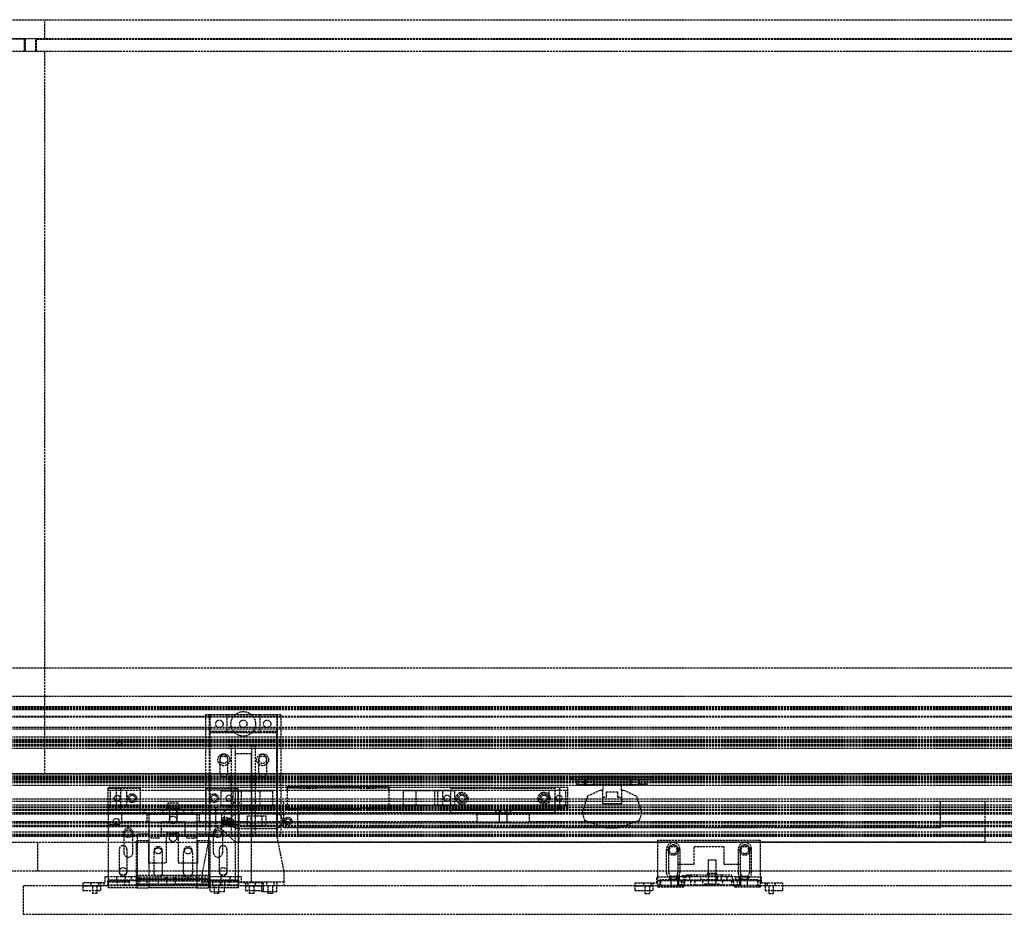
# Model space of a CAD drawing. Header units: millimetres. Extents: x 0 to 2538, y 0 to 599.
# Tile 2 of 3: x 1262 to 1921, y 0 to 599. Entities that reach past the tile are written whole.
import ezdxf

# ---------------------------------------------------------------- set-up
doc = ezdxf.new("R2010")
doc.units = ezdxf.units.MM
doc.header["$LTSCALE"] = 10
doc.linetypes.add('ALLCAD_Strich', pattern=[0.2, 0.15, -0.05])
doc.layers.add('BESCH_KONT_sich_schn_grun_2d', color=10, linetype='Continuous')

msp = doc.modelspace()

# ---------------------------------------------------------------- linework, layer by layer
at = {"layer": 'BESCH_KONT_sich_schn_grun_2d', "linetype": 'ALLCAD_Strich'}
for p, q in [((19, 599), (2519, 599)), ((1278.5, 586.4), (1278.5, 599)), ((19, 586.4), (2519, 586.4)), ((1265, 586), (19, 586)), ((1265, 578), (1265, 586)), ((1265.5, 586.4), (1265.5, 578)), ((1272.5, 578), (1272.5, 586.4)), ((1273, 578), (1273, 586)), ((1273, 586), (2519, 586)), ((19, 578), (2519, 578)), ((1278.5, 94), (1278.5, 578)), ((19, 165), (2519, 165)), ((19, 146), (2519, 146)), ((2519, 139), (19, 139)), ((2519, 138.5), (19, 138.5)), ((2519, 137.5), (19, 137.5)), ((2519, 137), (19, 137)), ((2519, 132.5), (19, 132.5)), ((2519, 132.09), (19, 132.09)), ((1389, 133.5), (1386.25, 133.5)), ((1386.25, 133.5), (1386.25, 53.5)), ((1388.75, 133.5), (1388.75, 53.5)), ((1389, 133.5), (1389, 121.5)), ((1400.5, 133.5), (1389, 133.5)), ((1400.5, 133.5), (1400.5, 121.5)), ((1422.5, 133.5), (1400.5, 133.5)), ((1422.5, 133.5), (1422.5, 121.5)), ((1434, 133.5), (1422.5, 133.5)), ((1436.75, 133.5), (1434, 133.5)), ((1434, 133.5), (1434, 121.5)), ((1434.25, 133.5), (1434.25, 53.5)), ((1436.75, 133.5), (1436.75, 53.5)), ((2519, 125), (19, 125)), ((2519, 124), (19, 124)), ((2519, 124), (19.02, 124)), ((1434, 122.5), (1389, 122.5)), ((1389, 121.5), (1389, 53)), ((1400.5, 121.5), (1389, 121.5)), ((1422.5, 121.5), (1400.5, 121.5)), ((1434, 121.5), (1422.5, 121.5)), ((1434, 53), (1434, 121.5)), ((2519, 118.5), (19, 118.5)), ((2519, 117), (19, 117)), ((2519, 116.5), (19, 116.5)), ((2519, 116), (19, 116)), ((2519, 115), (19, 115)), ((2519, 114.84), (19, 114.84)), ((2519, 113.5), (19, 113.5)), ((2519, 113.18), (19, 113.18)), ((2519, 113), (19, 113)), ((2519, 112.5), (19, 112.5)), ((1403.5, 113.5), (1403.5, 53.5)), ((1406, 113.5), (1406, 53.5)), ((1417, 113.5), (1417, 53.5)), ((1419.5, 113.5), (1419.5, 53.5)), ((2519, 111), (19, 111)), ((1406, 107.5), (1406, 21.5)), ((1417, 107.5), (1406, 107.5)), ((1417, 29), (1417, 107.5)), ((1396, 94.5), (1396, 104.5)), ((1401, 104.5), (1401, 94.5)), ((1422, 94.5), (1422, 104.5)), ((1427, 104.5), (1427, 94.5)), ((19, 94), (2519, 94)), ((2519, 94), (19, 94)), ((2519, 92.5), (19, 92.5)), ((1631, 92), (19, 92)), ((2519, 91.5), (19, 91.5)), ((2519, 91), (19, 91)), ((2519, 90.5), (19, 90.5)), ((2519, 90), (19, 90)), ((2519, 89), (19, 89)), ((2519, 88), (19, 88)), ((2519, 86.25), (19, 86.25)), ((1631, 92), (1631, 90)), ((1631, 92), (1686, 92)), ((1686, 90), (1631, 90)), ((1635, 90), (1635, 87)), ((1635, 87), (1640, 87)), ((1636, 89), (1636.01, 89)), ((1636, 89), (1636, 89)), ((1636, 89), (1636.01, 89)), ((1636, 89), (1636, 88.99)), ((1636, 89), (1636.01, 89)), ((1636, 89), (1636.01, 89)), ((1636, 89), (1636.01, 89)), ((1636, 89), (1636.01, 89)), ((1636, 88.99), (1636.01, 88.99)), ((1636, 88.99), (1636.01, 88.99)), ((1636, 88.99), (1636, 88.99)), ((1636, 88.99), (1636.01, 88.99)), ((1636, 88.99), (1636.01, 88.99)), ((1636, 88.99), (1636.01, 88.99)), ((1636, 88.99), (1636.01, 88.99)), ((1636, 88.99), (1636.01, 88.99)), ((1636, 88.99), (1636.01, 88.99)), ((1636, 88.99), (1636, 87)), ((1636.01, 89), (1636.01, 89)), ((1636.01, 89), (1636.01, 88.99)), ((1636.01, 88.99), (1636.01, 88.99)), ((1639, 89), (1639, 87)), ((1640, 90), (1640, 87)), ((1641, 90), (1641, 87)), ((1641, 87), (1646, 87)), ((1646, 90), (1646, 87)), ((1671, 87), (1646, 87)), ((1652.25, 87), (1652.25, 83)), ((1664.75, 83), (1664.75, 87)), ((1671, 90), (1671, 87)), ((1671, 87), (1676, 87)), ((1676, 90), (1676, 87)), ((1677, 87), (1677, 90)), ((1682, 87), (1677, 87)), ((1678, 87), (1678, 89)), ((1681, 87), (1681, 89)), ((1682, 87), (1682, 90)), ((1686, 92), (1686, 90)), ((2519, 92), (1686, 92)), ((1629, 85), (1321, 85)), ((1321, 84.25), (1321, 85)), ((1321, 70.5), (1321, 84.25)), ((1342.5, 84.25), (1321, 84.25)), ((1628.98, 83), (1321, 83)), ((1322.5, 72.5), (1322.5, 83)), ((1326.5, 83), (1326.5, 85)), ((1326.5, 72.5), (1326.5, 83)), ((1329.5, 83), (1329.5, 85)), ((1329.5, 72.5), (1329.5, 83)), ((1333.5, 72.5), (1333.5, 83)), ((1342.5, 84.25), (1342.5, 70.5)), ((1386.5, 84.25), (1386.5, 70.5)), ((1386.5, 84.25), (1408, 84.25)), ((1396.75, 82.75), (1404.75, 82.75)), ((1396.75, 72.75), (1396.75, 82.75)), ((1404.75, 82.75), (1431.25, 82.75)), ((1404.75, 72.75), (1404.75, 82.75)), ((1408, 70.5), (1408, 84.25)), ((1408.25, 72.75), (1408.25, 82.75)), ((1410.25, 72.75), (1410.25, 82.75)), ((1422.75, 72.75), (1422.75, 82.75)), ((1431.25, 72.75), (1431.25, 82.75)), ((1441, 85.5), (1449.5, 85.5)), ((1441, 84.5), (1441, 85.5)), ((1441, 84.5), (1441, 85)), ((1449.5, 84.5), (1441, 84.5)), ((1441, 84.5), (1441, 71)), ((1449.5, 84.5), (1441, 84.5)), ((1441, 83), (1441, 84.5)), ((1449.5, 85.5), (1449.5, 84.5)), ((1454.5, 85.5), (1449.5, 85.5)), ((1449.5, 84.5), (1449.5, 85)), ((1449.5, 84.5), (1454.5, 84.5)), ((1449.5, 84.5), (1454.5, 84.5)), ((1454.5, 84.5), (1454.5, 85.5)), ((1454.5, 85.5), (1455.5, 85.5)), ((1454.5, 85), (1454.5, 84.5)), ((1454.5, 84.5), (1455.5, 84.5)), ((1455.5, 84.5), (1454.5, 84.5)), ((1460.5, 85.5), (1455.5, 85.5)), ((1455.5, 84.5), (1455.5, 85.5)), ((1455.5, 85), (1455.5, 84.5)), ((1455.5, 84.5), (1460.5, 84.5)), ((1455.5, 84.5), (1460.5, 84.5)), ((1460.5, 85.5), (1460.5, 84.5)), ((1460.5, 85.5), (1489.5, 85.5)), ((1460.5, 84.5), (1460.5, 85)), ((1489.5, 84.5), (1460.5, 84.5)), ((1489.5, 84.5), (1460.5, 84.5)), ((1489.5, 85.5), (1489.5, 84.5)), ((1494.5, 85.5), (1489.5, 85.5)), ((1489.5, 84.5), (1489.5, 85)), ((1489.5, 84.5), (1494.5, 84.5)), ((1489.5, 84.5), (1494.5, 84.5)), ((1494.5, 84.5), (1494.5, 85.5)), ((1494.5, 85.5), (1495.5, 85.5)), ((1494.5, 85), (1494.5, 84.5)), ((1494.5, 84.5), (1495.5, 84.5)), ((1495.5, 84.5), (1494.5, 84.5)), ((1500.5, 85.5), (1495.5, 85.5)), ((1495.5, 84.5), (1495.5, 85.5)), ((1495.5, 85), (1495.5, 84.5)), ((1495.5, 84.5), (1500.5, 84.5)), ((1495.5, 84.5), (1500.5, 84.5)), ((1500.5, 85.5), (1500.5, 84.5)), ((1500.5, 85.5), (1509, 85.5)), ((1500.5, 84.5), (1500.5, 85)), ((1509, 84.5), (1500.5, 84.5)), ((1509, 84.5), (1500.5, 84.5)), ((1509, 85.5), (1509, 84.5)), ((1509, 85), (1509, 84.5)), ((1509, 84.5), (1509, 71)), ((1509, 83), (1509, 84.5)), ((1518.75, 72.75), (1518.75, 82.75)), ((1545.25, 82.75), (1518.75, 82.75)), ((1527.25, 72.75), (1527.25, 82.75)), ((1539.75, 72.75), (1539.75, 82.75)), ((1541.75, 72.75), (1541.75, 82.75)), ((1545.25, 72.75), (1545.25, 82.75)), ((1553.25, 82.75), (1545.25, 82.75)), ((1620.5, 84.25), (1550.5, 84.25)), ((1550.5, 67.75), (1550.5, 84.25)), ((1553.25, 72.75), (1553.25, 82.75)), ((1616.5, 72.5), (1616.5, 83)), ((1620.5, 84.25), (1620.5, 85)), ((1620.5, 67.75), (1620.5, 84.25)), ((1623.5, 83), (1623.5, 85)), ((1623.5, 72.5), (1623.5, 83)), ((1627.5, 72.5), (1627.5, 83)), ((1629, 83), (1628.98, 83)), ((1628.98, 83), (1628.98, 83)), ((1628.98, 83), (1628.98, 83)), ((1628.98, 83), (1628.98, 83)), ((1628.98, 83), (1628.98, 83)), ((1628.98, 83), (1628.99, 83)), ((1628.98, 83), (1628.98, 83)), ((1628.98, 83), (1628.98, 83)), ((1628.98, 83), (1628.98, 83)), ((1628.98, 83), (1628.98, 83)), ((1628.98, 83), (1628.98, 83)), ((1628.98, 83), (1628.98, 83)), ((1628.98, 83), (1628.98, 83)), ((1628.98, 83), (1628.98, 83)), ((1628.99, 83), (1628.99, 83)), ((1628.99, 83), (1628.99, 83)), ((1628.99, 83), (1628.99, 83)), ((1628.99, 83), (1628.99, 83)), ((1628.99, 83), (1628.99, 83)), ((1628.99, 83), (1628.99, 83)), ((1628.99, 83), (1628.99, 83)), ((1628.99, 83), (1628.99, 83)), ((1628.99, 83), (1628.99, 83)), ((1628.99, 83), (1628.99, 83)), ((1629, 83), (1628.99, 83)), ((1628.99, 83), (1628.99, 83)), ((1629, 70.5), (1629, 85)), ((1629, 83), (1629, 83)), ((1629, 83), (1629, 83)), ((1629, 83), (1629, 83)), ((1629, 83), (1629, 83)), ((1629, 83), (1629, 83)), ((1629, 83), (1629, 83)), ((1629, 83), (1629, 83)), ((1629, 83), (1629, 83)), ((1629, 83), (1629, 83)), ((1629, 83), (1629, 83)), ((1629, 83), (1629, 83)), ((1629, 83), (1629, 83)), ((1650.5, 83), (1642, 79)), ((1652.25, 83), (1650.5, 83)), ((1652.25, 74), (1652.25, 83)), ((1654.75, 82), (1662.25, 82)), ((1654.75, 78.5), (1654.75, 82)), ((1662.25, 82), (1662.25, 78.5)), ((1664.75, 83), (1664.75, 74)), ((1666.5, 83), (1664.75, 83)), ((1675, 79), (1666.5, 83)), ((2519, 77), (19, 77)), ((2519, 75.5), (19, 75.5)), ((2519, 73), (19, 73)), ((1368, 74.5), (1361, 74.5)), ((1361, 74.5), (1361, 70.5)), ((1368, 70.5), (1368, 74.5)), ((1396.75, 72.75), (1404.75, 72.75)), ((1397, 67), (1406, 75.5)), ((1404.75, 72.75), (1431.25, 72.75)), ((1408.5, 75.5), (1408.5, 48.5)), ((1438.5, 75.5), (1438.5, 58)), ((1545.25, 72.75), (1518.75, 72.75)), ((1553.25, 72.75), (1545.25, 72.75)), ((1642, 79), (1638.5, 68)), ((1652.25, 78.5), (1654.75, 78.5)), ((1664.75, 74), (1652.25, 74)), ((1662.25, 78.5), (1664.75, 78.5)), ((1678.5, 68), (1675, 79)), ((1878.5, 58), (1878.5, 75.5)), ((1908.5, 48.5), (1908.5, 75.5)), ((2519, 71.75), (19, 71.75)), ((2519, 71.25), (19, 71.25)), ((1441, 70), (19, 70)), ((2519, 69.5), (19, 69.5)), ((2519, 68), (19, 68)), ((1347, 67), (19, 67)), ((1629, 72.5), (1321, 72.5)), ((1321, 70.5), (1361, 70.5)), ((1321, 70.5), (1321, 29)), ((1357.5, 67.5), (1321, 67.5)), ((1326.5, 70.5), (1326.5, 72.5)), ((1329.5, 70.5), (1329.5, 72.5)), ((1330, 67.5), (1330, 62.5)), ((1348.5, 67.5), (1330, 67.5)), ((1342.5, 70.5), (1342.5, 67.5)), ((1344.89, 70.5), (1344.89, 67.5)), ((1347, 67), (1382, 67)), ((1347, 67), (1347, 62)), ((1348.5, 53.75), (1348.5, 67.5)), ((1351.89, 70.5), (1351.89, 67.5)), ((1357.5, 70.5), (1357.5, 67.5)), ((1357.5, 67.5), (1371.5, 67.5)), ((1360, 71), (1369, 71)), ((1360, 71), (1360, 70.5)), ((1361, 70.5), (1368, 70.5)), ((1362, 70.5), (1362, 62)), ((1362, 67.5), (1362, 70.5)), ((1362, 67), (1362, 62)), ((1367, 70.5), (1367, 62)), ((1367, 67.5), (1367, 70.5)), ((1367, 67), (1367, 62)), ((1368, 70.5), (1408, 70.5)), ((1369, 71), (1369, 70.5)), ((1371.5, 70.5), (1371.5, 67.5)), ((1371.5, 67.5), (1408, 67.5)), ((1377.11, 70.5), (1377.11, 67.5)), ((1380.5, 67.5), (1380.5, 53.75)), ((1399, 67.5), (1380.5, 67.5)), ((1382, 67), (1382, 62)), ((1568, 67), (1382, 67)), ((1384.11, 70.5), (1384.11, 67.5)), ((1386.5, 70.5), (1386.5, 67.5)), ((1393, 71.75), (1393, 53.25)), ((1397, 67), (1397, 57)), ((1399, 62.5), (1399, 67.5)), ((1408, 70.5), (1408, 29)), ((1629, 70.5), (1408, 70.5)), ((1433, 67.5), (1408, 67.5)), ((1414.25, 66), (1426.75, 66)), ((1414.25, 59), (1414.25, 66)), ((1416.75, 59), (1416.75, 66)), ((1424.25, 59), (1424.25, 66)), ((1426.75, 59), (1426.75, 66)), ((1441, 71), (1441, 72.5)), ((1441, 71), (1449.5, 71)), ((1441, 70), (1441, 71)), ((1441, 70.5), (1441, 71)), ((1441, 71), (1449.5, 71)), ((1449.5, 70), (1441, 70)), ((1448, 53.25), (1448, 71.75)), ((1449.5, 71), (1449.5, 70)), ((1454.5, 71), (1449.5, 71)), ((1449.5, 70.5), (1449.5, 71)), ((1454.5, 71), (1449.5, 71)), ((1449.5, 70), (1454.5, 70)), ((1454.5, 70), (1454.5, 71)), ((1454.5, 71), (1455.5, 71)), ((1454.5, 71), (1454.5, 70.5)), ((1455.5, 71), (1454.5, 71)), ((1454.5, 70), (1455.5, 70)), ((1460.5, 71), (1455.5, 71)), ((1455.5, 70), (1455.5, 71)), ((1455.5, 71), (1455.5, 70.5)), ((1460.5, 71), (1455.5, 71)), ((1455.5, 70), (1460.5, 70)), ((1460.5, 71), (1460.5, 70)), ((1460.5, 71), (1489.5, 71)), ((1460.5, 70.5), (1460.5, 71)), ((1460.5, 71), (1489.5, 71)), ((1489.5, 70), (1460.5, 70)), ((1489.5, 71), (1489.5, 70)), ((1494.5, 71), (1489.5, 71)), ((1489.5, 70.5), (1489.5, 71)), ((1494.5, 71), (1489.5, 71)), ((1489.5, 70), (1494.5, 70)), ((1494.5, 70), (1494.5, 71)), ((1494.5, 71), (1495.5, 71)), ((1494.5, 71), (1494.5, 70.5)), ((1495.5, 71), (1494.5, 71)), ((1494.5, 70), (1495.5, 70)), ((1500.5, 71), (1495.5, 71)), ((1495.5, 70), (1495.5, 71)), ((1495.5, 71), (1495.5, 70.5)), ((1500.5, 71), (1495.5, 71)), ((1495.5, 70), (1500.5, 70)), ((1500.5, 71), (1500.5, 70)), ((1500.5, 71), (1509, 71)), ((1500.5, 70.5), (1500.5, 71)), ((1500.5, 71), (1509, 71)), ((1509, 70), (1500.5, 70)), ((1509, 71), (1509, 72.5)), ((1509, 71), (1509, 70)), ((1509, 71), (1509, 70.5)), ((2519, 70), (1509, 70)), ((1620.5, 69.75), (1550.5, 69.75)), ((1620.5, 67.75), (1550.5, 67.75)), ((1568, 67), (1603, 67)), ((1568, 67), (1568, 62)), ((1580.5, 69.75), (1580.5, 67.75)), ((1580.74, 69.75), (1580.74, 67.75)), ((1583, 69.75), (1583, 62)), ((1583, 67), (1583, 62)), ((1584.09, 67.75), (1584.09, 69.75)), ((1586.91, 67.75), (1586.91, 69.75)), ((1588, 69.75), (1588, 62)), ((1588, 67), (1588, 62)), ((1590.26, 69.75), (1590.26, 67.75)), ((1590.5, 69.75), (1590.5, 67.75)), ((1603, 67), (1603, 62)), ((2401, 67), (1603, 67)), ((1623.5, 70.5), (1623.5, 72.5)), ((1638.5, 68), (1640, 63)), ((1677, 63), (1678.5, 68)), ((1347, 62), (19, 62)), ((2519, 61), (19, 61)), ((2519, 59.5), (19, 59.5)), ((1327.5, 60), (1321, 60)), ((1347, 62), (1356.5, 62)), ((1356.5, 62), (1356.5, 53.5)), ((1372.5, 62), (1356.5, 62)), ((1360, 62), (1360, 61.5)), ((1360, 61.5), (1369, 61.5)), ((1369, 62), (1369, 61.5)), ((1372.5, 62), (1382, 62)), ((1372.5, 53.5), (1372.5, 62)), ((1568, 62), (1382, 62)), ((1398, 62.51), (1398.01, 62.51)), ((1398, 62.51), (1398.01, 62.51)), ((1398, 62.5), (1398, 62.51)), ((1398, 62.51), (1398.01, 62.51)), ((1398, 62.51), (1398.01, 62.51)), ((1398, 62.51), (1398.01, 62.51)), ((1398, 62.51), (1398.01, 62.51)), ((1398, 62.51), (1398, 62.51)), ((1398, 62.51), (1398, 62.51)), ((1398, 62.51), (1398.01, 62.51)), ((1398, 62.5), (1398, 62.49)), ((1398, 62.5), (1398.01, 62.5)), ((1398, 62.5), (1398.01, 62.5)), ((1398, 62.5), (1398.01, 62.5)), ((1398, 62.5), (1398.01, 62.5)), ((1398, 62.5), (1398, 62.5)), ((1398, 62.5), (1398.01, 62.5)), ((1398, 62.5), (1398, 62.5)), ((1398, 62.5), (1398.01, 62.5)), ((1398, 62.5), (1398, 62.5)), ((1398, 62.5), (1398.01, 62.5)), ((1398, 62.5), (1398.01, 62.5)), ((1398, 62.5), (1398.01, 62.5)), ((1398, 62.49), (1398.01, 62.49)), ((1398, 62.49), (1398.01, 62.49)), ((1398, 62.49), (1398, 62.49)), ((1398, 62.49), (1398.01, 62.49)), ((1398, 62.49), (1398.01, 62.49)), ((1398, 62.49), (1398.01, 62.49)), ((1398, 62.49), (1398.01, 62.49)), ((1398, 62.49), (1398.01, 62.49)), ((1398, 62.49), (1398, 62.49)), ((1398.01, 62.5), (1398.01, 62.51)), ((1398.01, 62.51), (1398.01, 62.51)), ((1398.01, 62.51), (1398.01, 62.51)), ((1398.01, 62.5), (1398.01, 62.49)), ((1398.01, 62.5), (1398.01, 62.5)), ((1398.01, 62.5), (1398.01, 62.5)), ((1398.01, 62.5), (1398.01, 62.5)), ((1398.01, 62.49), (1398.01, 62.49)), ((1398.01, 62.49), (1398.01, 62.49)), ((1408, 60), (1401.5, 60)), ((1568, 62), (1603, 62)), ((1581, 62), (1581, 61.5)), ((1581, 61.5), (1590, 61.5)), ((1590, 62), (1590, 61.5)), ((2401, 62), (1603, 62)), ((1640, 63), (1654.5, 58)), ((1662.5, 58), (1677, 63)), ((2519, 55), (19, 55)), ((2519, 53.25), (19, 53.25)), ((2519, 53), (19, 53)), ((2519, 58.5), (1210, 58.5)), ((2519, 53.5), (1219.5, 53.5)), ((1331.5, 54.75), (1331.5, 41.25)), ((1337.5, 41.25), (1337.5, 54.75)), ((1340.5, 53.75), (1340.5, 29)), ((1348.5, 53.75), (1340.5, 53.75)), ((1348.5, 29), (1348.5, 53.75)), ((1360, 34.5), (1360, 54.5)), ((1360, 54.5), (1368, 54.5)), ((1368, 54.5), (1368, 34.5)), ((1380.5, 53.75), (1380.5, 29)), ((1388.5, 53.75), (1380.5, 53.75)), ((1389, 53), (1384, 28)), ((1388.5, 29), (1388.5, 53.75)), ((1391.5, 41.25), (1391.5, 54.75)), ((1406, 48.5), (1397, 57)), ((1397.5, 54.75), (1397.5, 41.25)), ((1408, 57.5), (1433, 57.5)), ((1426.75, 59), (1414.25, 59)), ((1438.8, 29), (1434, 53)), ((1878.5, 58), (1438.5, 58)), ((1654.5, 58), (1662.5, 58)), ((2538, 48), (0, 48)), ((2519, 52), (1217.5, 52)), ((1274, 29), (1274, 48)), ((1340, 19.5), (1340, 49.5)), ((1340, 49.5), (1348, 49.5)), ((1348, 49.5), (1348, 34.5)), ((1354, 51), (1351, 51)), ((1378, 51), (1375, 51)), ((1381, 49.5), (1389, 49.5)), ((1381, 34.5), (1381, 49.5)), ((1389, 49.5), (1389, 19.5)), ((1406, 48.5), (1689, 48.5)), ((1758, 49.5), (1689, 49.5)), ((1689, 49.5), (1689, 48.5)), ((1689, 48.5), (1758, 48.5)), ((1689, 48.5), (1689, 29)), ((1758, 48.5), (1758, 49.5)), ((1758, 48.5), (1908.5, 48.5)), ((1758, 29), (1758, 48.5)), ((1328.5, 28), (1328.5, 43.5)), ((1333.5, 43.5), (1333.5, 28)), ((1351.5, 41.25), (1351.5, 29)), ((1357.5, 29), (1357.5, 41.25)), ((1371.5, 29), (1371.5, 41.25)), ((1377.5, 41.25), (1377.5, 29)), ((1395.5, 28), (1395.5, 43.5)), ((1400.5, 43.5), (1400.5, 28)), ((1695, 28), (1695, 43.5)), ((1696.5, 29), (1696.5, 43.5)), ((1702.5, 43.5), (1702.5, 29)), ((1704, 43.5), (1704, 28)), ((1713.5, 45.5), (1733.5, 45.5)), ((1713.5, 33.5), (1713.5, 45.5)), ((1733.5, 45.5), (1733.5, 33.5)), ((1743, 43.5), (1743, 28)), ((1744.5, 29), (1744.5, 43.5)), ((1750.5, 43.5), (1750.5, 29)), ((1752, 28), (1752, 43.5)), ((1348, 34.5), (1360, 34.5)), ((1368, 34.5), (1381, 34.5)), ((1702.5, 33.5), (1713.5, 33.5)), ((1723, 36.5), (1728, 36.5)), ((1723, 36.5), (1723, 25)), ((1728, 36.5), (1728, 25)), ((1733.5, 33.5), (1744.5, 33.5)), ((0, 29), (2538, 29)), ((1321, 29), (1321, 17.75)), ((1340.5, 29), (1340.5, 17.75)), ((1348.5, 17.75), (1348.5, 29)), ((1351.5, 29), (1351.5, 27.75)), ((1357.5, 27.75), (1357.5, 29)), ((1371.5, 27.75), (1371.5, 29)), ((1377.5, 29), (1377.5, 27.75)), ((1380.5, 29), (1380.5, 17.75)), ((1384, 28), (1384, 21.5)), ((1388.5, 17.75), (1388.5, 29)), ((1408, 29), (1408, 17.75)), ((1417, 21.5), (1417, 29)), ((1439, 28), (1438.8, 29)), ((1439, 21.5), (1439, 28)), ((1689, 29), (1689, 18.5)), ((1696.5, 28), (1696.5, 29)), ((1702.5, 29), (1702.5, 28)), ((1702.5, 19.5), (1702.5, 28)), ((1706.5, 18.5), (1708.5, 26.5)), ((1708.5, 26.5), (1715, 26.5)), ((1715, 26.5), (1715, 25)), ((1715, 26.5), (1732, 26.5)), ((1722.5, 27.5), (1728.5, 27.5)), ((1722.5, 27.5), (1722.5, 26.5)), ((1723.5, 27.5), (1723.5, 25)), ((1727.5, 27.5), (1727.5, 25)), ((1728.5, 27.5), (1728.5, 26.5)), ((1732, 26.5), (1738.5, 26.5)), ((1732, 26.5), (1732, 25)), ((1738.5, 26.5), (1740.5, 18.5)), ((1744.5, 28), (1744.5, 29)), ((1744.5, 28), (1744.5, 19.5)), ((1750.5, 29), (1750.5, 28)), ((1758, 18.5), (1758, 29)), ((1316, 21), (1304, 21)), ((1304, 21), (1304, 16)), ((1309.5, 21), (1309.5, 19)), ((1314.5, 21), (1314.5, 19)), ((1318.75, 21), (1316, 21)), ((1316, 16), (1316, 21)), ((1318, 21), (1318, 19)), ((1318.75, 25), (1318.75, 21)), ((1321, 25), (1318.75, 25)), ((1320.75, 23), (1321, 23)), ((1320.75, 19), (1320.75, 23)), ((1340, 25), (1321, 25)), ((1321, 23), (1340, 23)), ((1340, 22.5), (1321, 22.5)), ((1335, 21.5), (1321, 21.5)), ((1326.5, 25), (1326.5, 23)), ((1327, 22.5), (1327, 19.5)), ((1332, 22.5), (1332, 19.5)), ((1332.5, 25), (1332.5, 23)), ((1335, 22.5), (1335, 19.5)), ((1336.5, 25), (1336.5, 23)), ((1389, 26), (1340, 26)), ((1340, 25), (1371, 25)), ((1340, 24), (1389, 24)), ((1340, 23.5), (1389, 23.5)), ((1371, 23), (1340, 23)), ((1340, 22.5), (1371, 22.5)), ((1340, 20.5), (1389, 20.5)), ((1341.5, 25), (1341.5, 23)), ((1341.5, 22.5), (1341.5, 19.5)), ((1347, 22.5), (1347, 19.5)), ((1354.5, 22.5), (1354.5, 19.5)), ((1359.5, 25), (1359.5, 23)), ((1360, 22.5), (1360, 19.5)), ((1360.5, 25), (1360.5, 23)), ((1364.5, 25), (1364.5, 23)), ((1366, 25), (1366, 23)), ((1366, 22.5), (1366, 19.5)), ((1371, 25), (1371, 26)), ((1371, 25), (1389, 25)), ((1371, 23), (1371, 24)), ((1371, 22.5), (1371, 23.5)), ((1389, 23), (1371, 23)), ((1371, 22.5), (1389, 22.5)), ((1371, 19.5), (1371, 20.5)), ((1408, 21.5), (1384, 21.5)), ((1384, 19), (1384, 21.5)), ((1408, 25), (1389, 25)), ((1389, 23), (1408, 23)), ((1408, 22.5), (1389, 22.5)), ((1391, 21.5), (1391, 19)), ((1396, 21.5), (1396, 19)), ((1396.5, 25), (1396.5, 23)), ((1397, 22.5), (1397, 19.5)), ((1399, 21.5), (1399, 19)), ((1402, 22.5), (1402, 19.5)), ((1402.5, 25), (1402.5, 23)), ((1410.25, 25), (1408, 25)), ((1408, 23), (1408.25, 23)), ((1408.25, 21.5), (1408, 21.5)), ((1408.25, 23), (1408.25, 19)), ((1410.25, 21.5), (1408.25, 21.5)), ((1410.25, 21), (1410.25, 25)), ((1439, 21.5), (1410.25, 21.5)), ((1413, 21), (1410.25, 21)), ((1413, 21), (1413, 16)), ((1425, 21), (1413, 21)), ((1414.5, 21), (1414.5, 19)), ((1417, 21.52), (1416.99, 21.52)), ((1417, 21.52), (1416.99, 21.52)), ((1417, 21.52), (1416.99, 21.52)), ((1416.99, 21.52), (1416.99, 21.51)), ((1416.99, 21.52), (1416.99, 21.52)), ((1416.99, 21.52), (1416.99, 21.52)), ((1417, 21.52), (1416.99, 21.52)), ((1417, 21.52), (1416.99, 21.52)), ((1417, 21.52), (1416.99, 21.52)), ((1417, 21.52), (1416.99, 21.52)), ((1416.99, 21.5), (1416.99, 21.51)), ((1417, 21.51), (1416.99, 21.51)), ((1417, 21.51), (1416.99, 21.51)), ((1416.99, 21.51), (1417, 21.51)), ((1417, 21.51), (1416.99, 21.51)), ((1417, 21.51), (1416.99, 21.51)), ((1416.99, 21.51), (1416.99, 21.51)), ((1416.99, 21.51), (1416.99, 21.51)), ((1417, 21.51), (1416.99, 21.51)), ((1417, 21.51), (1416.99, 21.51)), ((1417, 21.51), (1416.99, 21.51)), ((1417, 21.51), (1416.99, 21.51)), ((1417, 21.5), (1416.99, 21.5)), ((1417, 21.5), (1416.99, 21.5)), ((1417, 21.5), (1416.99, 21.5)), ((1416.99, 21.5), (1416.99, 21.5)), ((1416.99, 21.5), (1416.99, 21.5)), ((1417, 21.5), (1416.99, 21.5)), ((1417, 21.5), (1416.99, 21.5)), ((1417, 21.5), (1416.99, 21.5)), ((1419.5, 21), (1419.5, 19)), ((1424, 21.5), (1424, 19)), ((1425, 16), (1425, 21)), ((1427, 21.5), (1427, 19)), ((1432, 21.5), (1432, 19)), ((1434, 21.5), (1434, 19)), ((1439, 19), (1439, 21.5)), ((1674, 21), (1686, 21)), ((1674, 16), (1674, 21)), ((1679.5, 21), (1679.5, 19)), ((1684.5, 21), (1684.5, 19)), ((1686, 16), (1686, 21)), ((1686, 21), (1688.5, 21)), ((1688.5, 25), (1689, 25)), ((1688.5, 21), (1688.5, 25)), ((1689, 25), (1701.5, 25)), ((1702.5, 22.5), (1689, 22.5)), ((1690.5, 23), (1690.5, 19)), ((1701.5, 23), (1690.5, 23)), ((1691, 22.5), (1691, 19.5)), ((1697, 25.5), (1704, 25.5)), ((1697, 25.5), (1697, 25)), ((1697.5, 25), (1697.5, 23)), ((1698, 25), (1698, 19)), ((1698, 22.5), (1698, 19.5)), ((1708.12, 25), (1701.5, 25)), ((1701.5, 25), (1701.5, 23)), ((1701.5, 23), (1707.62, 23)), ((1702.75, 22.5), (1702.5, 22.5)), ((1702.75, 22.5), (1702.75, 19.5)), ((1704.75, 22.5), (1702.75, 22.5)), ((1703, 25), (1703, 19)), ((1703, 22.5), (1703, 19.5)), ((1703.5, 25), (1703.5, 23)), ((1704, 25.5), (1704, 25)), ((1704.75, 22.5), (1704.75, 19.5)), ((1742.25, 22.5), (1704.75, 22.5)), ((1705.5, 26), (1708.38, 26)), ((1705.5, 26), (1705.5, 25)), ((1706, 22.5), (1706, 19.5)), ((1706.5, 26), (1706.5, 23)), ((1707.62, 23), (1718, 23)), ((1715, 25), (1708.12, 25)), ((1708.38, 26), (1711.5, 26)), ((1710.5, 26), (1710.5, 23)), ((1711, 22.5), (1711, 19.5)), ((1711.5, 26), (1711.5, 25)), ((1712.49, 22.5), (1712.49, 22.49)), ((1712.49, 22.5), (1712.49, 22.49)), ((1712.49, 22.49), (1712.49, 22.5)), ((1712.49, 22.5), (1712.49, 22.5)), ((1712.49, 22.49), (1712.49, 22.49)), ((1712.49, 22.49), (1712.49, 22.49)), ((1712.5, 22.5), (1712.5, 22.49)), ((1712.5, 22.49), (1712.5, 22.5)), ((1712.5, 22.5), (1712.5, 22.5)), ((1712.5, 22.5), (1712.5, 22.5)), ((1712.5, 22.5), (1712.5, 22.5)), ((1712.5, 22.49), (1712.5, 22.5)), ((1712.5, 22.5), (1712.5, 22.5)), ((1712.5, 22.49), (1712.5, 22.5)), ((1712.5, 22.5), (1712.5, 22.49)), ((1712.5, 22.49), (1712.5, 22.49)), ((1712.5, 22.49), (1712.5, 22.49)), ((1712.5, 22.49), (1712.5, 22.49)), ((1712.51, 22.49), (1712.51, 22.5)), ((1712.51, 22.5), (1712.51, 22.49)), ((1712.51, 22.49), (1712.51, 22.5)), ((1712.51, 22.5), (1712.51, 22.5)), ((1712.51, 22.49), (1712.51, 22.49)), ((1712.51, 22.49), (1712.51, 22.49)), ((1714, 22.5), (1714, 19.5)), ((1732, 25), (1715, 25)), ((1718, 23), (1718, 25)), ((1723, 23), (1718, 23)), ((1719, 22.5), (1719, 19.5)), ((1720.5, 20.5), (1730.5, 20.5)), ((1720.5, 20.5), (1720.5, 19.5)), ((1721, 20.5), (1721, 19.5)), ((1723, 25), (1723, 22.5)), ((1728, 23), (1723, 23)), ((1723, 22.5), (1723, 20.5)), ((1723, 22.5), (1723, 20.5)), ((1728, 25), (1728, 22.5)), ((1729, 23), (1728, 23)), ((1728, 22.5), (1728, 20.5)), ((1728, 22.5), (1728, 20.5)), ((1729, 25), (1729, 23)), ((1729, 23), (1739.38, 23)), ((1730, 20.5), (1730, 19.5)), ((1730.5, 20.5), (1730.5, 19.5)), ((1731.5, 25), (1731.5, 23)), ((1738.88, 25), (1732, 25)), ((1732.5, 22.5), (1732.5, 19.5)), ((1735.5, 25), (1735.5, 23)), ((1738.5, 22.5), (1738.5, 19.5)), ((1741.5, 25), (1738.88, 25)), ((1739.38, 23), (1741.5, 23)), ((1741.5, 25), (1758, 25)), ((1741.5, 23), (1741.5, 25)), ((1756.5, 23), (1741.5, 23)), ((1742.25, 22.5), (1742.25, 19.5)), ((1744.25, 22.5), (1742.25, 22.5)), ((1743, 25.5), (1750, 25.5)), ((1743, 25.5), (1743, 25)), ((1743.5, 25), (1743.5, 23)), ((1744, 25), (1744, 19)), ((1744, 22.5), (1744, 19.5)), ((1744.5, 22.5), (1744.25, 22.5)), ((1744.25, 22.5), (1744.25, 19.5)), ((1758, 22.5), (1744.5, 22.5)), ((1749, 25), (1749, 19)), ((1749, 22.5), (1749, 19.5)), ((1749.5, 25), (1749.5, 23)), ((1750, 25.5), (1750, 25)), ((1756, 22.5), (1756, 19.5)), ((1756.5, 19), (1756.5, 23)), ((1758, 25), (1758.5, 25)), ((1758.5, 25), (1758.5, 21)), ((1758.5, 21), (1761, 21)), ((1761, 21), (1761, 16)), ((1761, 21), (1773, 21)), ((1762.5, 21), (1762.5, 19)), ((1767.5, 21), (1767.5, 19)), ((1773, 16), (1773, 21)), ((1304, 19), (1264, 19)), ((1264, 19), (1264, 0)), ((1304, 19), (1316, 19)), ((1316, 19), (1304, 19)), ((1304, 16), (1316, 16)), ((1310.5, 19), (1310.5, 14)), ((1313.5, 14), (1310.5, 14)), ((1313.5, 19), (1313.5, 14)), ((1320.75, 19), (1316, 19)), ((1321, 19), (1316, 19)), ((1340, 19.5), (1321, 19.5)), ((1408, 19), (1321, 19)), ((1340.5, 17.75), (1321, 17.75)), ((1371, 19.5), (1340, 19.5)), ((1340.5, 17.75), (1348.5, 17.75)), ((1380.5, 17.75), (1348.5, 17.75)), ((1389, 19.5), (1371, 19.5)), ((1380.5, 17.75), (1388.5, 17.75)), ((1408, 17.75), (1388.5, 17.75)), ((1408, 19.5), (1389, 19.5)), ((1389, 19.5), (1389, 19)), ((1389, 19), (1389, 15)), ((1399, 15), (1389, 15)), ((1392, 19), (1392, 14)), ((1395, 14), (1392, 14)), ((1395, 19), (1395, 14)), ((1399, 15), (1399, 19)), ((1413, 19), (1408, 19)), ((1413, 19), (1408.25, 19)), ((1413, 19), (1425, 19)), ((1425, 19), (1413, 19)), ((1413, 16), (1425, 16)), ((1415.5, 19), (1415.5, 14)), ((1418.5, 14), (1415.5, 14)), ((1418.5, 19), (1418.5, 14)), ((1424, 15), (1424, 19)), ((1434, 15), (1424, 15)), ((1674, 19), (1425, 19)), ((1428, 19), (1428, 14)), ((1431, 14), (1428, 14)), ((1431, 19), (1431, 14)), ((1434, 15), (1434, 19)), ((1674, 19), (1686, 19)), ((1686, 19), (1674, 19)), ((1674, 16), (1686, 16)), ((1680.5, 19), (1680.5, 14)), ((1680.5, 14), (1683.5, 14)), ((1683.5, 19), (1683.5, 14)), ((1689, 19), (1686, 19)), ((1689, 19), (1686, 19)), ((1689, 19.5), (1702.5, 19.5)), ((1690.5, 19), (1689, 19)), ((1706.62, 19), (1689, 19)), ((1689, 18.5), (1706.5, 18.5)), ((1702.75, 19.5), (1702.5, 19.5)), ((1704.75, 19.5), (1702.75, 19.5)), ((1742.25, 19.5), (1704.75, 19.5)), ((1740.37, 19), (1706.62, 19)), ((1758, 19), (1740.37, 19)), ((1740.5, 18.5), (1758, 18.5)), ((1744.25, 19.5), (1742.25, 19.5)), ((1744.5, 19.5), (1744.25, 19.5)), ((1744.5, 19.5), (1758, 19.5)), ((1758, 19), (1756.5, 19)), ((1761, 19), (1758, 19)), ((1761, 19), (1758, 19)), ((1773, 19), (1761, 19)), ((1773, 19), (1761, 19)), ((1761, 16), (1773, 16)), ((1763.5, 19), (1763.5, 14)), ((1763.5, 14), (1766.5, 14)), ((1766.5, 19), (1766.5, 14)), ((2358, 19), (1773, 19)), ((1264, 0), (2519, 0))]:
    msp.add_line(p, q, dxfattribs=at)
for centre, radius in [((1411.5, 127.5), 8.25), ((1395.5, 127.5), 2.5), ((1395.5, 127.5), 2.5), ((1411.5, 127.5), 2.5), ((1427.5, 127.5), 2.5), ((1427.5, 127.5), 2.5), ((1328.5, 114.5), 1.5), ((1398.5, 103.5), 4), ((1398.5, 103.5), 2.5), ((1424.5, 103.5), 4), ((1424.5, 103.5), 2.5), ((1327, 77.75), 2), ((1327, 77.75), 2), ((1337, 77.75), 3), ((1337, 77.75), 2), ((1392, 77.75), 3), ((1392, 77.75), 2), ((1402, 77.75), 2), ((1402, 77.75), 2), ((1548, 77.75), 2), ((1558, 77.75), 4), ((1558, 77.75), 3), ((1558, 77.75), 2), ((1613, 77.75), 4), ((1613, 77.75), 3), ((1613, 77.75), 2), ((1623, 77.75), 2), ((1326.5, 62.25), 2), ((1364.5, 63.25), 2.5), ((1399.5, 62.5), 2.5), ((1399.5, 62.5), 1.5), ((1402.5, 62), 2.5), ((1402.5, 62.25), 2), ((1441.5, 62.5), 2.5), ((1441.5, 62.5), 1.5), ((1334.5, 54), 2.5), ((1364.5, 51.25), 2.5), ((1394.5, 54), 2.5), ((1699.5, 43), 3.5), ((1747.5, 43), 3.5), ((1354.5, 43), 2.5), ((1374.5, 43), 2.5), ((1699.5, 43), 2.5), ((1747.5, 43), 2.5), ((1331, 28.75), 2.5), ((1398, 28.75), 2.5)]:
    msp.add_circle(centre, radius, dxfattribs=at)
for centre, radius, start, end in [((1398.5, 104.5), 2.5, 360, 180), ((1424.5, 104.5), 2.5, 360, 180), ((1398.5, 94.5), 2.5, 180, 360), ((1424.5, 94.5), 2.5, 180, 360), ((1408, 62.5), 5, 90, 270), ((1433, 62.5), 5, 270, 90), ((1327.5, 62.5), 2.5, 270, 360), ((1401.5, 62.5), 2.5, 180, 270), ((1334.5, 54.75), 3, 0, 180), ((1351, 53.5), 2.5, 180, 270), ((1354, 53.5), 2.5, 270, 360), ((1375, 53.5), 2.5, 180, 270), ((1378, 53.5), 2.5, 270, 360), ((1394.5, 54.75), 3, 0, 180), ((1699.5, 43.5), 4.5, 360, 180), ((1699.5, 43.5), 3, 0, 180), ((1747.5, 43.5), 4.5, 0, 180), ((1747.5, 43.5), 3, 0, 180), ((1331, 43.5), 2.5, 360, 180), ((1334.5, 41.25), 3, 180, 0), ((1354.5, 41.25), 3, 0, 180), ((1374.5, 41.25), 3, 0, 180), ((1394.5, 41.25), 3, 180, 0), ((1398, 43.5), 2.5, 360, 180), ((1331, 28), 2.5, 180, 360), ((1354.5, 27.75), 3, 180, 0), ((1374.5, 27.75), 3, 180, 0), ((1398, 28), 2.5, 180, 360), ((1699.5, 28), 4.5, 180, 360), ((1699.5, 28), 3, 180, 0), ((1747.5, 28), 4.5, 180, 0), ((1747.5, 28), 3, 180, 0), ((1712.49, 22.5), 0.00271, 90, 180), ((1712.49, 22.5), 0.00271, 0, 90), ((1712.49, 22.5), 0.00116, 360, 90), ((1712.49, 22.5), 0.00116, 90, 180), ((1712.49, 22.49), 0.00271, 180, 270), ((1712.49, 22.49), 0.00271, 270, 360), ((1712.49, 22.49), 0.00116, 270, 0), ((1712.49, 22.49), 0.00116, 180, 270), ((1712.5, 22.5), 0.00217, 360, 90), ((1712.5, 22.49), 0.00093, 0, 90), ((1712.51, 22.5), 0.00271, 90, 180), ((1712.5, 22.49), 0.00217, 270, 0), ((1712.5, 22.49), 0.00093, 270, 360), ((1712.51, 22.49), 0.00271, 180, 270), ((1712.51, 22.5), 0.00271, 0, 90), ((1712.51, 22.5), 0.00116, 360, 90), ((1712.51, 22.5), 0.00116, 90, 180), ((1712.51, 22.49), 0.00271, 270, 360), ((1712.51, 22.49), 0.00116, 270, 0), ((1712.51, 22.49), 0.00116, 180, 270)]:
    msp.add_arc(centre, radius, start, end, dxfattribs=at)

doc.saveas('drawing.dxf')
